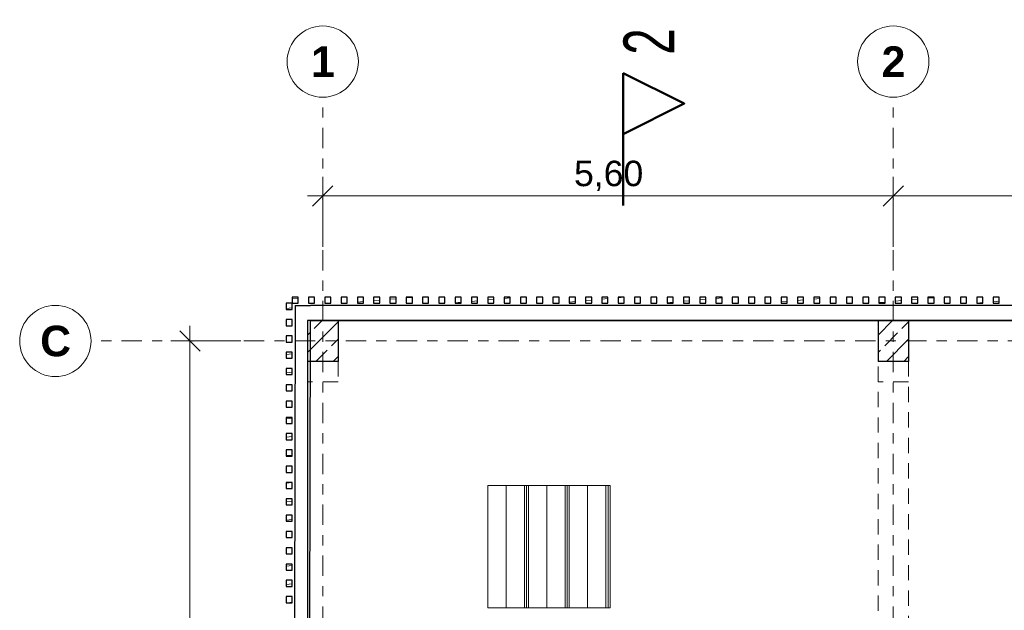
# Model space of a CAD drawing. Header units: metres. Extents: x -3.3 to 34.5, y -5.3 to 16.4.
# Tile 6 of 12: x -3 to 6.7, y 10.6 to 16.4. Entities that reach past the tile are written whole.
import ezdxf

# ---------------------------------------------------------------- set-up
doc = ezdxf.new("R2010")
doc.units = ezdxf.units.M
doc.header["$MEASUREMENT"] = 0
doc.set_wipeout_variables(frame=1)
for name, pattern in [('Raster', [0.4, 0.2, -0.1, 0, -0.1]), ('Untersicht', [0.2, 0.15, -0.05]), ('Wipeout_Contour', [1, 0, -1])]:
    doc.linetypes.add(name, pattern=pattern)
for name, color, linetype in [('85 Marker Schnitt.Marker', 7, 'Continuous'), ('Neubau_10 Fassade', 7, 'Continuous'), ('Neubau_10 Stütze', 7, 'Continuous'), ('Neubau_20 Decke Roh', 7, 'Continuous'), ('Neubau_20 Träger', 7, 'Continuous'), ('Neubau_70 Lüftung', 7, 'Continuous'), ('Neubau_86 Achsraster', 7, 'Continuous'), ('Neubau_93 1_100 Bemaßung', 7, 'Continuous')]:
    doc.layers.add(name, color=color, linetype=linetype)
doc.styles.add('ERSTELLTER_STIL_1', font='GOTHIC.TTF', dxfattribs={"width": 0.7})
doc.styles.add('ERSTELLTER_STIL_2', font='arial.ttf')
doc.styles.add('ERSTELLTER_STIL_3', font='arialbd.ttf')
doc.dimstyles.new('ERSTELLTER_STIL__1', dxfattribs={"dimtxt": 0.25, "dimasz": 0.190285, "dimexe": 0.18, "dimexo": 0.5, "dimgap": 0, "dimtad": 1, "dimzin": 0, "dimdsep": 46, "dimtxsty": 'ERSTELLTER_STIL_2', "dimblk": 'ARROWHEAD_6', "dimblk1": 'ARROWHEAD_6', "dimblk2": 'ARROWHEAD_6', "dimcen": 0.09, "dimclrd": 7, "dimclre": 7, "dimclrt": 7, "dimazin": 0, "dimtfac": 1, "dimtdec": 4, "dimtmove": 0, "dimatfit": 3, "dimfxl": 1, "dimtolj": 1, "dimtzin": 0, "dimarcsym": 0})
doc.dimstyles.new('ERSTELLTER_STIL__2', dxfattribs={"dimtxt": 0.25, "dimasz": 0.190285, "dimexe": 0.18, "dimexo": 0.5, "dimgap": 0, "dimtad": 1, "dimtih": 1, "dimtoh": 1, "dimzin": 0, "dimdsep": 46, "dimtxsty": 'ERSTELLTER_STIL_2', "dimblk": 'ARROWHEAD_6', "dimblk1": 'ARROWHEAD_6', "dimblk2": 'ARROWHEAD_6', "dimcen": 0.09, "dimclrd": 7, "dimclre": 7, "dimclrt": 7, "dimazin": 0, "dimtfac": 1, "dimtdec": 4, "dimtmove": 0, "dimatfit": 3, "dimfxl": 1, "dimtolj": 1, "dimtzin": 0, "dimarcsym": 0})
pattern_1 = [(45, (0, 0), (-0.1697056, 0.1697056), []), (45, (-0.08485, 0.08485), (-0.1697056, 0.1697056), [0.18, -0.06])]
pattern_2 = [(5, (0, 0), (-0.007844, 0.0896575), [])]

# ---------------------------------------------------------------- blocks, each defined once
blk = doc.blocks.new('*D1')
at = {"layer": 'Neubau_93 1_100 Bemaßung', "color": 7, "linetype": 'Continuous', "lineweight": 13, "transparency": 16777216}
for p, q in [((-1.3036, 13.3502), (-1.3036, 13.2)), ((-1.2034, 13.0998), (-1.4037, 13.3002)), ((-1.4913, 13.2), (-0.8036, 13.2)), ((-1.2034, 6.4998), (-1.4037, 6.7001)), ((-1.4913, 6.6), (-0.8036, 6.6))]:
    blk.add_line(p, q, dxfattribs=at)
at = {"color": 254, "linetype": 'Wipeout_Contour', "lineweight": 0, "ltscale": 40.112372, "transparency": 16777216}
blk.add_wipeout([(-1.3036, 9.5164), (-1.3036, 10.2836), (-1.6536, 10.2836), (-1.6536, 9.5164)], dxfattribs=at).dxf.layer = 'Neubau_93 1_100 Bemaßung'
at = {"layer": 'Neubau_93 1_100 Bemaßung', "color": 7, "linetype": 'Continuous', "lineweight": 13, "transparency": 16777216}
blk.add_line((-1.3036, 13.2), (-1.3036, 6.6), dxfattribs=at)
at = {"layer": 'Neubau_93 1_100 Bemaßung', "color": 7, "lineweight": 13, "transparency": 16777216, "insert": (-1.3536, 9.5664), "char_height": 0.25, "attachment_point": 7, "rotation": 90, "style": 'ERSTELLTER_STIL_2'}
blk.add_mtext('\\A1;6,60', dxfattribs=at)
blk = doc.blocks.new('ARROWHEAD_6')
at = {"color": 0, "linetype": 'Continuous', "lineweight": 0}
for p, q in [((0, 0), (-1, 0)), ((-0.5, -0.5), (0.5, 0.5))]:
    blk.add_line(p, q, dxfattribs=at)
blk = doc.blocks.new('*D4')
at = {"layer": 'Neubau_93 1_100 Bemaßung', "color": 7, "linetype": 'Continuous', "lineweight": 13, "transparency": 16777216}
for p, q in [((0, 14.1237), (0, 14.8115)), ((5.6, 14.1237), (5.6, 14.8115)), ((0.1001, 14.7239), (-0.1002, 14.5236)), ((5.7001, 14.7239), (5.4998, 14.5236)), ((-0.1502, 14.6237), (0, 14.6237))]:
    blk.add_line(p, q, dxfattribs=at)
at = {"color": 254, "linetype": 'Wipeout_Contour', "lineweight": 0, "ltscale": 60.283854, "transparency": 16777216}
blk.add_wipeout([(2.4164, 14.6237), (3.1836, 14.6237), (3.1836, 14.9737), (2.4164, 14.9737)], dxfattribs=at).dxf.layer = 'Neubau_93 1_100 Bemaßung'
at = {"layer": 'Neubau_93 1_100 Bemaßung', "color": 7, "linetype": 'Continuous', "lineweight": 13, "transparency": 16777216}
blk.add_line((0, 14.6237), (5.6, 14.6237), dxfattribs=at)
at = {"layer": 'Neubau_93 1_100 Bemaßung', "color": 7, "lineweight": 13, "transparency": 16777216, "insert": (2.4664, 14.6737), "char_height": 0.25, "attachment_point": 7, "style": 'ERSTELLTER_STIL_2'}
blk.add_mtext('\\A1;5,60', dxfattribs=at)
blk = doc.blocks.new('*D5')
at = {"layer": 'Neubau_93 1_100 Bemaßung', "color": 7, "linetype": 'Continuous', "lineweight": 13, "transparency": 16777216}
for p, q in [((5.6, 14.1237), (5.6, 14.8115)), ((11.2, 14.1237), (11.2, 14.8115)), ((5.7001, 14.7239), (5.4998, 14.5236)), ((11.3002, 14.7239), (11.0998, 14.5236))]:
    blk.add_line(p, q, dxfattribs=at)
at = {"color": 254, "linetype": 'Wipeout_Contour', "lineweight": 0, "ltscale": 68.081289, "transparency": 16777216}
blk.add_wipeout([(8.0164, 14.6237), (8.7836, 14.6237), (8.7836, 14.9737), (8.0164, 14.9737)], dxfattribs=at).dxf.layer = 'Neubau_93 1_100 Bemaßung'
at = {"layer": 'Neubau_93 1_100 Bemaßung', "color": 7, "linetype": 'Continuous', "lineweight": 13, "transparency": 16777216}
blk.add_line((5.6, 14.6237), (11.2, 14.6237), dxfattribs=at)
at = {"layer": 'Neubau_93 1_100 Bemaßung', "color": 7, "lineweight": 13, "transparency": 16777216, "insert": (8.0664, 14.6737), "char_height": 0.25, "attachment_point": 7, "style": 'ERSTELLTER_STIL_2'}
blk.add_mtext('\\A1;5,60', dxfattribs=at)

msp = doc.modelspace()

# ---------------------------------------------------------------- hatches: boundary and pattern name
at = {"layer": 'Neubau_10 Fassade', "linetype": 'Continuous', "lineweight": 0, "true_color": 0x000000}
h = msp.add_hatch(dxfattribs=at)
h.set_pattern_fill('HOLZ_VOLLHOLZ_LÄNGSHOLZ', color=18, style=0, pattern_type=2)
h.set_pattern_definition(pattern_2)
h.paths.add_polyline_path([(-0.3003, 13.57), (-0.2403, 13.57), (-0.2403, 13.63), (-0.3003, 13.63)])
h = msp.add_hatch(dxfattribs=at)
h.set_pattern_fill('HOLZ_VOLLHOLZ_LÄNGSHOLZ', color=18, style=0, pattern_type=2)
h.set_pattern_definition(pattern_2)
h.paths.add_polyline_path([(-0.1403, 13.57), (-0.0803, 13.57), (-0.0803, 13.63), (-0.1403, 13.63)])
h = msp.add_hatch(dxfattribs=at)
h.set_pattern_fill('HOLZ_VOLLHOLZ_LÄNGSHOLZ', color=18, style=0, pattern_type=2)
h.set_pattern_definition(pattern_2)
h.paths.add_polyline_path([(0.0197, 13.57), (0.0797, 13.57), (0.0797, 13.63), (0.0197, 13.63)])
h = msp.add_hatch(dxfattribs=at)
h.set_pattern_fill('HOLZ_VOLLHOLZ_LÄNGSHOLZ', color=18, style=0, pattern_type=2)
h.set_pattern_definition(pattern_2)
h.paths.add_polyline_path([(0.1797, 13.57), (0.2397, 13.57), (0.2397, 13.63), (0.1797, 13.63)])
h = msp.add_hatch(dxfattribs=at)
h.set_pattern_fill('HOLZ_VOLLHOLZ_LÄNGSHOLZ', color=18, style=0, pattern_type=2)
h.set_pattern_definition(pattern_2)
h.paths.add_polyline_path([(0.3397, 13.57), (0.3997, 13.57), (0.3997, 13.63), (0.3397, 13.63)])
h = msp.add_hatch(dxfattribs=at)
h.set_pattern_fill('HOLZ_VOLLHOLZ_LÄNGSHOLZ', color=18, style=0, pattern_type=2)
h.set_pattern_definition(pattern_2)
h.paths.add_polyline_path([(0.4997, 13.57), (0.5597, 13.57), (0.5597, 13.63), (0.4997, 13.63)])
h = msp.add_hatch(dxfattribs=at)
h.set_pattern_fill('HOLZ_VOLLHOLZ_LÄNGSHOLZ', color=18, style=0, pattern_type=2)
h.set_pattern_definition(pattern_2)
h.paths.add_polyline_path([(0.6597, 13.57), (0.7197, 13.57), (0.7197, 13.63), (0.6597, 13.63)])
h = msp.add_hatch(dxfattribs=at)
h.set_pattern_fill('HOLZ_VOLLHOLZ_LÄNGSHOLZ', color=18, style=0, pattern_type=2)
h.set_pattern_definition(pattern_2)
h.paths.add_polyline_path([(0.8197, 13.57), (0.8797, 13.57), (0.8797, 13.63), (0.8197, 13.63)])
h = msp.add_hatch(dxfattribs=at)
h.set_pattern_fill('HOLZ_VOLLHOLZ_LÄNGSHOLZ', color=18, style=0, pattern_type=2)
h.set_pattern_definition(pattern_2)
h.paths.add_polyline_path([(0.9797, 13.57), (1.0397, 13.57), (1.0397, 13.63), (0.9797, 13.63)])
h = msp.add_hatch(dxfattribs=at)
h.set_pattern_fill('HOLZ_VOLLHOLZ_LÄNGSHOLZ', color=18, style=0, pattern_type=2)
h.set_pattern_definition(pattern_2)
h.paths.add_polyline_path([(1.1397, 13.57), (1.1997, 13.57), (1.1997, 13.63), (1.1397, 13.63)])
h = msp.add_hatch(dxfattribs=at)
h.set_pattern_fill('HOLZ_VOLLHOLZ_LÄNGSHOLZ', color=18, style=0, pattern_type=2)
h.set_pattern_definition(pattern_2)
h.paths.add_polyline_path([(1.2997, 13.57), (1.3597, 13.57), (1.3597, 13.63), (1.2997, 13.63)])
h = msp.add_hatch(dxfattribs=at)
h.set_pattern_fill('HOLZ_VOLLHOLZ_LÄNGSHOLZ', color=18, style=0, pattern_type=2)
h.set_pattern_definition(pattern_2)
h.paths.add_polyline_path([(1.4597, 13.57), (1.5197, 13.57), (1.5197, 13.63), (1.4597, 13.63)])
h = msp.add_hatch(dxfattribs=at)
h.set_pattern_fill('HOLZ_VOLLHOLZ_LÄNGSHOLZ', color=18, style=0, pattern_type=2)
h.set_pattern_definition(pattern_2)
h.paths.add_polyline_path([(1.6197, 13.57), (1.6797, 13.57), (1.6797, 13.63), (1.6197, 13.63)])
h = msp.add_hatch(dxfattribs=at)
h.set_pattern_fill('HOLZ_VOLLHOLZ_LÄNGSHOLZ', color=18, style=0, pattern_type=2)
h.set_pattern_definition(pattern_2)
h.paths.add_polyline_path([(1.7797, 13.57), (1.8397, 13.57), (1.8397, 13.63), (1.7797, 13.63)])
h = msp.add_hatch(dxfattribs=at)
h.set_pattern_fill('HOLZ_VOLLHOLZ_LÄNGSHOLZ', color=18, style=0, pattern_type=2)
h.set_pattern_definition(pattern_2)
h.paths.add_polyline_path([(1.9397, 13.57), (1.9997, 13.57), (1.9997, 13.63), (1.9397, 13.63)])
h = msp.add_hatch(dxfattribs=at)
h.set_pattern_fill('HOLZ_VOLLHOLZ_LÄNGSHOLZ', color=18, style=0, pattern_type=2)
h.set_pattern_definition(pattern_2)
h.paths.add_polyline_path([(2.0997, 13.57), (2.1597, 13.57), (2.1597, 13.63), (2.0997, 13.63)])
h = msp.add_hatch(dxfattribs=at)
h.set_pattern_fill('HOLZ_VOLLHOLZ_LÄNGSHOLZ', color=18, style=0, pattern_type=2)
h.set_pattern_definition(pattern_2)
h.paths.add_polyline_path([(2.2597, 13.57), (2.3197, 13.57), (2.3197, 13.63), (2.2597, 13.63)])
h = msp.add_hatch(dxfattribs=at)
h.set_pattern_fill('HOLZ_VOLLHOLZ_LÄNGSHOLZ', color=18, style=0, pattern_type=2)
h.set_pattern_definition(pattern_2)
h.paths.add_polyline_path([(2.4197, 13.57), (2.4797, 13.57), (2.4797, 13.63), (2.4197, 13.63)])
h = msp.add_hatch(dxfattribs=at)
h.set_pattern_fill('HOLZ_VOLLHOLZ_LÄNGSHOLZ', color=18, style=0, pattern_type=2)
h.set_pattern_definition(pattern_2)
h.paths.add_polyline_path([(2.5797, 13.57), (2.6397, 13.57), (2.6397, 13.63), (2.5797, 13.63)])
h = msp.add_hatch(dxfattribs=at)
h.set_pattern_fill('HOLZ_VOLLHOLZ_LÄNGSHOLZ', color=18, style=0, pattern_type=2)
h.set_pattern_definition(pattern_2)
h.paths.add_polyline_path([(2.7397, 13.57), (2.7997, 13.57), (2.7997, 13.63), (2.7397, 13.63)])
h = msp.add_hatch(dxfattribs=at)
h.set_pattern_fill('HOLZ_VOLLHOLZ_LÄNGSHOLZ', color=18, style=0, pattern_type=2)
h.set_pattern_definition(pattern_2)
h.paths.add_polyline_path([(2.8997, 13.57), (2.9597, 13.57), (2.9597, 13.63), (2.8997, 13.63)])
h = msp.add_hatch(dxfattribs=at)
h.set_pattern_fill('HOLZ_VOLLHOLZ_LÄNGSHOLZ', color=18, style=0, pattern_type=2)
h.set_pattern_definition(pattern_2)
h.paths.add_polyline_path([(3.0597, 13.57), (3.1197, 13.57), (3.1197, 13.63), (3.0597, 13.63)])
h = msp.add_hatch(dxfattribs=at)
h.set_pattern_fill('HOLZ_VOLLHOLZ_LÄNGSHOLZ', color=18, style=0, pattern_type=2)
h.set_pattern_definition(pattern_2)
h.paths.add_polyline_path([(3.2197, 13.57), (3.2797, 13.57), (3.2797, 13.63), (3.2197, 13.63)])
h = msp.add_hatch(dxfattribs=at)
h.set_pattern_fill('HOLZ_VOLLHOLZ_LÄNGSHOLZ', color=18, style=0, pattern_type=2)
h.set_pattern_definition(pattern_2)
h.paths.add_polyline_path([(3.3797, 13.57), (3.4397, 13.57), (3.4397, 13.63), (3.3797, 13.63)])
h = msp.add_hatch(dxfattribs=at)
h.set_pattern_fill('HOLZ_VOLLHOLZ_LÄNGSHOLZ', color=18, style=0, pattern_type=2)
h.set_pattern_definition(pattern_2)
h.paths.add_polyline_path([(3.5397, 13.57), (3.5997, 13.57), (3.5997, 13.63), (3.5397, 13.63)])
h = msp.add_hatch(dxfattribs=at)
h.set_pattern_fill('HOLZ_VOLLHOLZ_LÄNGSHOLZ', color=18, style=0, pattern_type=2)
h.set_pattern_definition(pattern_2)
h.paths.add_polyline_path([(3.6997, 13.57), (3.7597, 13.57), (3.7597, 13.63), (3.6997, 13.63)])
h = msp.add_hatch(dxfattribs=at)
h.set_pattern_fill('HOLZ_VOLLHOLZ_LÄNGSHOLZ', color=18, style=0, pattern_type=2)
h.set_pattern_definition(pattern_2)
h.paths.add_polyline_path([(3.8597, 13.57), (3.9197, 13.57), (3.9197, 13.63), (3.8597, 13.63)])
h = msp.add_hatch(dxfattribs=at)
h.set_pattern_fill('HOLZ_VOLLHOLZ_LÄNGSHOLZ', color=18, style=0, pattern_type=2)
h.set_pattern_definition(pattern_2)
h.paths.add_polyline_path([(4.0197, 13.57), (4.0797, 13.57), (4.0797, 13.63), (4.0197, 13.63)])
h = msp.add_hatch(dxfattribs=at)
h.set_pattern_fill('HOLZ_VOLLHOLZ_LÄNGSHOLZ', color=18, style=0, pattern_type=2)
h.set_pattern_definition(pattern_2)
h.paths.add_polyline_path([(4.1797, 13.57), (4.2397, 13.57), (4.2397, 13.63), (4.1797, 13.63)])
h = msp.add_hatch(dxfattribs=at)
h.set_pattern_fill('HOLZ_VOLLHOLZ_LÄNGSHOLZ', color=18, style=0, pattern_type=2)
h.set_pattern_definition(pattern_2)
h.paths.add_polyline_path([(4.3397, 13.57), (4.3997, 13.57), (4.3997, 13.63), (4.3397, 13.63)])
h = msp.add_hatch(dxfattribs=at)
h.set_pattern_fill('HOLZ_VOLLHOLZ_LÄNGSHOLZ', color=18, style=0, pattern_type=2)
h.set_pattern_definition(pattern_2)
h.paths.add_polyline_path([(4.4997, 13.57), (4.5597, 13.57), (4.5597, 13.63), (4.4997, 13.63)])
h = msp.add_hatch(dxfattribs=at)
h.set_pattern_fill('HOLZ_VOLLHOLZ_LÄNGSHOLZ', color=18, style=0, pattern_type=2)
h.set_pattern_definition(pattern_2)
h.paths.add_polyline_path([(4.6597, 13.57), (4.7197, 13.57), (4.7197, 13.63), (4.6597, 13.63)])
h = msp.add_hatch(dxfattribs=at)
h.set_pattern_fill('HOLZ_VOLLHOLZ_LÄNGSHOLZ', color=18, style=0, pattern_type=2)
h.set_pattern_definition(pattern_2)
h.paths.add_polyline_path([(4.8197, 13.57), (4.8797, 13.57), (4.8797, 13.63), (4.8197, 13.63)])
h = msp.add_hatch(dxfattribs=at)
h.set_pattern_fill('HOLZ_VOLLHOLZ_LÄNGSHOLZ', color=18, style=0, pattern_type=2)
h.set_pattern_definition(pattern_2)
h.paths.add_polyline_path([(4.9797, 13.57), (5.0397, 13.57), (5.0397, 13.63), (4.9797, 13.63)])
h = msp.add_hatch(dxfattribs=at)
h.set_pattern_fill('HOLZ_VOLLHOLZ_LÄNGSHOLZ', color=18, style=0, pattern_type=2)
h.set_pattern_definition(pattern_2)
h.paths.add_polyline_path([(5.1397, 13.57), (5.1997, 13.57), (5.1997, 13.63), (5.1397, 13.63)])
h = msp.add_hatch(dxfattribs=at)
h.set_pattern_fill('HOLZ_VOLLHOLZ_LÄNGSHOLZ', color=18, style=0, pattern_type=2)
h.set_pattern_definition(pattern_2)
h.paths.add_polyline_path([(5.2997, 13.57), (5.3597, 13.57), (5.3597, 13.63), (5.2997, 13.63)])
h = msp.add_hatch(dxfattribs=at)
h.set_pattern_fill('HOLZ_VOLLHOLZ_LÄNGSHOLZ', color=18, style=0, pattern_type=2)
h.set_pattern_definition(pattern_2)
h.paths.add_polyline_path([(5.4597, 13.57), (5.5197, 13.57), (5.5197, 13.63), (5.4597, 13.63)])
h = msp.add_hatch(dxfattribs=at)
h.set_pattern_fill('HOLZ_VOLLHOLZ_LÄNGSHOLZ', color=18, style=0, pattern_type=2)
h.set_pattern_definition(pattern_2)
h.paths.add_polyline_path([(5.6197, 13.57), (5.6797, 13.57), (5.6797, 13.63), (5.6197, 13.63)])
h = msp.add_hatch(dxfattribs=at)
h.set_pattern_fill('HOLZ_VOLLHOLZ_LÄNGSHOLZ', color=18, style=0, pattern_type=2)
h.set_pattern_definition(pattern_2)
h.paths.add_polyline_path([(5.7797, 13.57), (5.8397, 13.57), (5.8397, 13.63), (5.7797, 13.63)])
h = msp.add_hatch(dxfattribs=at)
h.set_pattern_fill('HOLZ_VOLLHOLZ_LÄNGSHOLZ', color=18, style=0, pattern_type=2)
h.set_pattern_definition(pattern_2)
h.paths.add_polyline_path([(5.9397, 13.57), (5.9997, 13.57), (5.9997, 13.63), (5.9397, 13.63)])
h = msp.add_hatch(dxfattribs=at)
h.set_pattern_fill('HOLZ_VOLLHOLZ_LÄNGSHOLZ', color=18, style=0, pattern_type=2)
h.set_pattern_definition(pattern_2)
h.paths.add_polyline_path([(6.0997, 13.57), (6.1597, 13.57), (6.1597, 13.63), (6.0997, 13.63)])
h = msp.add_hatch(dxfattribs=at)
h.set_pattern_fill('HOLZ_VOLLHOLZ_LÄNGSHOLZ', color=18, style=0, pattern_type=2)
h.set_pattern_definition(pattern_2)
h.paths.add_polyline_path([(6.2597, 13.57), (6.3197, 13.57), (6.3197, 13.63), (6.2597, 13.63)])
h = msp.add_hatch(dxfattribs=at)
h.set_pattern_fill('HOLZ_VOLLHOLZ_LÄNGSHOLZ', color=18, style=0, pattern_type=2)
h.set_pattern_definition(pattern_2)
h.paths.add_polyline_path([(6.4197, 13.57), (6.4797, 13.57), (6.4797, 13.63), (6.4197, 13.63)])
h = msp.add_hatch(dxfattribs=at)
h.set_pattern_fill('HOLZ_VOLLHOLZ_LÄNGSHOLZ', color=18, style=0, pattern_type=2)
h.set_pattern_definition(pattern_2)
h.paths.add_polyline_path([(6.5797, 13.57), (6.6397, 13.57), (6.6397, 13.63), (6.5797, 13.63)])
h = msp.add_hatch(dxfattribs=at)
h.set_pattern_fill('HOLZ_VOLLHOLZ_LÄNGSHOLZ', color=18, style=0, pattern_type=2)
h.set_pattern_definition(pattern_2)
h.paths.add_polyline_path([(-0.3603, 13.51), (-0.3003, 13.51), (-0.3003, 13.57), (-0.3603, 13.57)])
h = msp.add_hatch(dxfattribs=at)
h.set_pattern_fill('HOLZ_VOLLHOLZ_LÄNGSHOLZ', color=18, style=0, pattern_type=2)
h.set_pattern_definition(pattern_2)
h.paths.add_polyline_path([(-0.3603, 13.35), (-0.3003, 13.35), (-0.3003, 13.41), (-0.3603, 13.41)])
h = msp.add_hatch(dxfattribs=at)
h.set_pattern_fill('HOLZ_VOLLHOLZ_LÄNGSHOLZ', color=18, style=0, pattern_type=2)
h.set_pattern_definition(pattern_2)
h.paths.add_polyline_path([(-0.3603, 13.19), (-0.3003, 13.19), (-0.3003, 13.25), (-0.3603, 13.25)])
h = msp.add_hatch(dxfattribs=at)
h.set_pattern_fill('HOLZ_VOLLHOLZ_LÄNGSHOLZ', color=18, style=0, pattern_type=2)
h.set_pattern_definition(pattern_2)
h.paths.add_polyline_path([(-0.3603, 13.03), (-0.3003, 13.03), (-0.3003, 13.09), (-0.3603, 13.09)])
h = msp.add_hatch(dxfattribs=at)
h.set_pattern_fill('HOLZ_VOLLHOLZ_LÄNGSHOLZ', color=18, style=0, pattern_type=2)
h.set_pattern_definition(pattern_2)
h.paths.add_polyline_path([(-0.3603, 12.87), (-0.3003, 12.87), (-0.3003, 12.93), (-0.3603, 12.93)])
h = msp.add_hatch(dxfattribs=at)
h.set_pattern_fill('HOLZ_VOLLHOLZ_LÄNGSHOLZ', color=18, style=0, pattern_type=2)
h.set_pattern_definition(pattern_2)
h.paths.add_polyline_path([(-0.3603, 12.71), (-0.3003, 12.71), (-0.3003, 12.77), (-0.3603, 12.77)])
h = msp.add_hatch(dxfattribs=at)
h.set_pattern_fill('HOLZ_VOLLHOLZ_LÄNGSHOLZ', color=18, style=0, pattern_type=2)
h.set_pattern_definition(pattern_2)
h.paths.add_polyline_path([(-0.3603, 12.55), (-0.3003, 12.55), (-0.3003, 12.61), (-0.3603, 12.61)])
h = msp.add_hatch(dxfattribs=at)
h.set_pattern_fill('HOLZ_VOLLHOLZ_LÄNGSHOLZ', color=18, style=0, pattern_type=2)
h.set_pattern_definition(pattern_2)
h.paths.add_polyline_path([(-0.3603, 12.39), (-0.3003, 12.39), (-0.3003, 12.45), (-0.3603, 12.45)])
h = msp.add_hatch(dxfattribs=at)
h.set_pattern_fill('HOLZ_VOLLHOLZ_LÄNGSHOLZ', color=18, style=0, pattern_type=2)
h.set_pattern_definition(pattern_2)
h.paths.add_polyline_path([(-0.3603, 12.23), (-0.3003, 12.23), (-0.3003, 12.29), (-0.3603, 12.29)])
h = msp.add_hatch(dxfattribs=at)
h.set_pattern_fill('HOLZ_VOLLHOLZ_LÄNGSHOLZ', color=18, style=0, pattern_type=2)
h.set_pattern_definition(pattern_2)
h.paths.add_polyline_path([(-0.3603, 12.07), (-0.3003, 12.07), (-0.3003, 12.13), (-0.3603, 12.13)])
h = msp.add_hatch(dxfattribs=at)
h.set_pattern_fill('HOLZ_VOLLHOLZ_LÄNGSHOLZ', color=18, style=0, pattern_type=2)
h.set_pattern_definition(pattern_2)
h.paths.add_polyline_path([(-0.3603, 11.91), (-0.3003, 11.91), (-0.3003, 11.97), (-0.3603, 11.97)])
h = msp.add_hatch(dxfattribs=at)
h.set_pattern_fill('HOLZ_VOLLHOLZ_LÄNGSHOLZ', color=18, style=0, pattern_type=2)
h.set_pattern_definition(pattern_2)
h.paths.add_polyline_path([(-0.3603, 11.75), (-0.3003, 11.75), (-0.3003, 11.81), (-0.3603, 11.81)])
h = msp.add_hatch(dxfattribs=at)
h.set_pattern_fill('HOLZ_VOLLHOLZ_LÄNGSHOLZ', color=18, style=0, pattern_type=2)
h.set_pattern_definition(pattern_2)
h.paths.add_polyline_path([(-0.3603, 11.59), (-0.3003, 11.59), (-0.3003, 11.65), (-0.3603, 11.65)])
h = msp.add_hatch(dxfattribs=at)
h.set_pattern_fill('HOLZ_VOLLHOLZ_LÄNGSHOLZ', color=18, style=0, pattern_type=2)
h.set_pattern_definition(pattern_2)
h.paths.add_polyline_path([(-0.3603, 11.43), (-0.3003, 11.43), (-0.3003, 11.49), (-0.3603, 11.49)])
h = msp.add_hatch(dxfattribs=at)
h.set_pattern_fill('HOLZ_VOLLHOLZ_LÄNGSHOLZ', color=18, style=0, pattern_type=2)
h.set_pattern_definition(pattern_2)
h.paths.add_polyline_path([(-0.3603, 11.27), (-0.3003, 11.27), (-0.3003, 11.33), (-0.3603, 11.33)])
h = msp.add_hatch(dxfattribs=at)
h.set_pattern_fill('HOLZ_VOLLHOLZ_LÄNGSHOLZ', color=18, style=0, pattern_type=2)
h.set_pattern_definition(pattern_2)
h.paths.add_polyline_path([(-0.3603, 11.11), (-0.3003, 11.11), (-0.3003, 11.17), (-0.3603, 11.17)])
h = msp.add_hatch(dxfattribs=at)
h.set_pattern_fill('HOLZ_VOLLHOLZ_LÄNGSHOLZ', color=18, style=0, pattern_type=2)
h.set_pattern_definition(pattern_2)
h.paths.add_polyline_path([(-0.3603, 10.95), (-0.3003, 10.95), (-0.3003, 11.01), (-0.3603, 11.01)])
h = msp.add_hatch(dxfattribs=at)
h.set_pattern_fill('HOLZ_VOLLHOLZ_LÄNGSHOLZ', color=18, style=0, pattern_type=2)
h.set_pattern_definition(pattern_2)
h.paths.add_polyline_path([(-0.3603, 10.79), (-0.3003, 10.79), (-0.3003, 10.85), (-0.3603, 10.85)])
h = msp.add_hatch(dxfattribs=at)
h.set_pattern_fill('HOLZ_VOLLHOLZ_LÄNGSHOLZ', color=18, style=0, pattern_type=2)
h.set_pattern_definition(pattern_2)
h.paths.add_polyline_path([(-0.3603, 10.63), (-0.3003, 10.63), (-0.3003, 10.69), (-0.3603, 10.69)])
at = {"layer": 'Neubau_10 Stütze', "linetype": 'Continuous', "lineweight": 0, "true_color": 0x000000}
h = msp.add_hatch(dxfattribs=at)
h.set_pattern_fill('BETON_STAHLBETON', color=18, style=0, pattern_type=2)
h.set_pattern_definition(pattern_1)
h.paths.add_polyline_path([(0.15, 13), (0.15, 13.4), (-0.15, 13.4), (-0.15, 13)])
h = msp.add_hatch(dxfattribs=at)
h.set_pattern_fill('BETON_STAHLBETON', color=18, style=0, pattern_type=2)
h.set_pattern_definition(pattern_1)
h.paths.add_polyline_path([(5.75, 13), (5.75, 13.4), (5.45, 13.4), (5.45, 13)])
at = {"layer": 'Neubau_70 Lüftung', "linetype": 'Continuous', "lineweight": 0, "true_color": 0x000000}
h = msp.add_hatch(dxfattribs=at)
h.set_pattern_fill('METALL_ZINKBLECH', color=18, style=0, pattern_type=2)
h.set_pattern_definition([(90, (0.02, 0), (-0.4, 0), []), (90, (0, 0), (-0.4, 0), []), (90, (-0.02, 0), (-0.4, 0), []), (90, (0.2, 1), (-0.2, 0), [])])
h.paths.add_polyline_path([(1.6202, 10.5807), (2.8202, 10.5807), (2.8202, 11.7807), (1.6202, 11.7807)])

# ---------------------------------------------------------------- linework, layer by layer
at = {"layer": 'Neubau_10 Fassade', "color": 7, "linetype": 'Continuous', "lineweight": 25, "flags": 128}
for points in [[(-0.3003, 13.57), (-0.2403, 13.57), (-0.2403, 13.63), (-0.3003, 13.63)], [(-0.1403, 13.57), (-0.0803, 13.57), (-0.0803, 13.63), (-0.1403, 13.63)], [(0.0197, 13.57), (0.0797, 13.57), (0.0797, 13.63), (0.0197, 13.63)], [(0.1797, 13.57), (0.2397, 13.57), (0.2397, 13.63), (0.1797, 13.63)], [(0.3397, 13.57), (0.3997, 13.57), (0.3997, 13.63), (0.3397, 13.63)], [(0.4997, 13.57), (0.5597, 13.57), (0.5597, 13.63), (0.4997, 13.63)], [(0.6597, 13.57), (0.7197, 13.57), (0.7197, 13.63), (0.6597, 13.63)], [(0.8197, 13.57), (0.8797, 13.57), (0.8797, 13.63), (0.8197, 13.63)], [(0.9797, 13.57), (1.0397, 13.57), (1.0397, 13.63), (0.9797, 13.63)], [(1.1397, 13.57), (1.1997, 13.57), (1.1997, 13.63), (1.1397, 13.63)], [(1.2997, 13.57), (1.3597, 13.57), (1.3597, 13.63), (1.2997, 13.63)], [(1.4597, 13.57), (1.5197, 13.57), (1.5197, 13.63), (1.4597, 13.63)], [(1.6197, 13.57), (1.6797, 13.57), (1.6797, 13.63), (1.6197, 13.63)], [(1.7797, 13.57), (1.8397, 13.57), (1.8397, 13.63), (1.7797, 13.63)], [(1.9397, 13.57), (1.9997, 13.57), (1.9997, 13.63), (1.9397, 13.63)], [(2.0997, 13.57), (2.1597, 13.57), (2.1597, 13.63), (2.0997, 13.63)], [(2.2597, 13.57), (2.3197, 13.57), (2.3197, 13.63), (2.2597, 13.63)], [(2.4197, 13.57), (2.4797, 13.57), (2.4797, 13.63), (2.4197, 13.63)], [(2.5797, 13.57), (2.6397, 13.57), (2.6397, 13.63), (2.5797, 13.63)], [(2.7397, 13.57), (2.7997, 13.57), (2.7997, 13.63), (2.7397, 13.63)], [(2.8997, 13.57), (2.9597, 13.57), (2.9597, 13.63), (2.8997, 13.63)], [(3.0597, 13.57), (3.1197, 13.57), (3.1197, 13.63), (3.0597, 13.63)], [(3.2197, 13.57), (3.2797, 13.57), (3.2797, 13.63), (3.2197, 13.63)], [(3.3797, 13.57), (3.4397, 13.57), (3.4397, 13.63), (3.3797, 13.63)], [(3.5397, 13.57), (3.5997, 13.57), (3.5997, 13.63), (3.5397, 13.63)], [(3.6997, 13.57), (3.7597, 13.57), (3.7597, 13.63), (3.6997, 13.63)], [(3.8597, 13.57), (3.9197, 13.57), (3.9197, 13.63), (3.8597, 13.63)], [(4.0197, 13.57), (4.0797, 13.57), (4.0797, 13.63), (4.0197, 13.63)], [(4.1797, 13.57), (4.2397, 13.57), (4.2397, 13.63), (4.1797, 13.63)], [(4.3397, 13.57), (4.3997, 13.57), (4.3997, 13.63), (4.3397, 13.63)], [(4.4997, 13.57), (4.5597, 13.57), (4.5597, 13.63), (4.4997, 13.63)], [(4.6597, 13.57), (4.7197, 13.57), (4.7197, 13.63), (4.6597, 13.63)], [(4.8197, 13.57), (4.8797, 13.57), (4.8797, 13.63), (4.8197, 13.63)], [(4.9797, 13.57), (5.0397, 13.57), (5.0397, 13.63), (4.9797, 13.63)], [(5.1397, 13.57), (5.1997, 13.57), (5.1997, 13.63), (5.1397, 13.63)], [(5.2997, 13.57), (5.3597, 13.57), (5.3597, 13.63), (5.2997, 13.63)], [(5.4597, 13.57), (5.5197, 13.57), (5.5197, 13.63), (5.4597, 13.63)], [(5.6197, 13.57), (5.6797, 13.57), (5.6797, 13.63), (5.6197, 13.63)], [(5.7797, 13.57), (5.8397, 13.57), (5.8397, 13.63), (5.7797, 13.63)], [(5.9397, 13.57), (5.9997, 13.57), (5.9997, 13.63), (5.9397, 13.63)], [(6.0997, 13.57), (6.1597, 13.57), (6.1597, 13.63), (6.0997, 13.63)], [(6.2597, 13.57), (6.3197, 13.57), (6.3197, 13.63), (6.2597, 13.63)], [(6.4197, 13.57), (6.4797, 13.57), (6.4797, 13.63), (6.4197, 13.63)], [(6.5797, 13.57), (6.6397, 13.57), (6.6397, 13.63), (6.5797, 13.63)], [(-0.3603, 13.51), (-0.3003, 13.51), (-0.3003, 13.57), (-0.3603, 13.57)], [(-0.3603, 13.35), (-0.3003, 13.35), (-0.3003, 13.41), (-0.3603, 13.41)], [(-0.3603, 13.19), (-0.3003, 13.19), (-0.3003, 13.25), (-0.3603, 13.25)], [(-0.3603, 13.03), (-0.3003, 13.03), (-0.3003, 13.09), (-0.3603, 13.09)], [(-0.3603, 12.87), (-0.3003, 12.87), (-0.3003, 12.93), (-0.3603, 12.93)], [(-0.3603, 12.71), (-0.3003, 12.71), (-0.3003, 12.77), (-0.3603, 12.77)], [(-0.3603, 12.55), (-0.3003, 12.55), (-0.3003, 12.61), (-0.3603, 12.61)], [(-0.3603, 12.39), (-0.3003, 12.39), (-0.3003, 12.45), (-0.3603, 12.45)], [(-0.3603, 12.23), (-0.3003, 12.23), (-0.3003, 12.29), (-0.3603, 12.29)], [(-0.3603, 12.07), (-0.3003, 12.07), (-0.3003, 12.13), (-0.3603, 12.13)], [(-0.3603, 11.91), (-0.3003, 11.91), (-0.3003, 11.97), (-0.3603, 11.97)], [(-0.3603, 11.75), (-0.3003, 11.75), (-0.3003, 11.81), (-0.3603, 11.81)], [(-0.3603, 11.59), (-0.3003, 11.59), (-0.3003, 11.65), (-0.3603, 11.65)], [(-0.3603, 11.43), (-0.3003, 11.43), (-0.3003, 11.49), (-0.3603, 11.49)], [(-0.3603, 11.27), (-0.3003, 11.27), (-0.3003, 11.33), (-0.3603, 11.33)], [(-0.3603, 11.11), (-0.3003, 11.11), (-0.3003, 11.17), (-0.3603, 11.17)], [(-0.3603, 10.95), (-0.3003, 10.95), (-0.3003, 11.01), (-0.3603, 11.01)], [(-0.3603, 10.79), (-0.3003, 10.79), (-0.3003, 10.85), (-0.3603, 10.85)], [(-0.3603, 10.63), (-0.3003, 10.63), (-0.3003, 10.69), (-0.3603, 10.69)]]:
    msp.add_lwpolyline(points, close=True, dxfattribs=at)
for points in [[(-0.2702, 13.55), (-0.3003, -0.35)], [(-0.2702, 13.55), (-0.1202, 13.55)], [(30.1, 13.55), (-0.1202, 13.55)], [(-0.15, -0.2), (-0.1205, 13.4)], [(-0.1205, 13.4), (29.95, 13.4)]]:
    msp.add_lwpolyline(points, dxfattribs=at)
at = {"layer": 'Neubau_10 Stütze', "color": 7, "linetype": 'Continuous', "lineweight": 25}
for p, q in [((0.15, 13.4), (-0.15, 13.4)), ((-0.15, 13.4), (-0.15, 13)), ((0.15, 13.4), (0.15, 13)), ((5.75, 13.4), (5.45, 13.4)), ((5.45, 13.4), (5.45, 13)), ((5.75, 13.4), (5.75, 13)), ((0.15, 13), (-0.15, 13)), ((5.75, 13), (5.45, 13))]:
    msp.add_line(p, q, dxfattribs=at)
at = {"layer": 'Neubau_10 Stütze', "color": 7, "linetype": 'Untersicht', "lineweight": 18, "flags": 128}
for points in [[(-0.15, 13), (-0.15, 13.4)], [(-0.15, 13.4), (0.15, 13.4)], [(0.15, 13.4), (0.15, 13)], [(5.45, 13), (5.45, 13.4)], [(5.45, 13.4), (5.75, 13.4)], [(5.75, 13.4), (5.75, 13)], [(0.15, 13), (-0.15, 13)], [(-0.15, 12.8), (-0.15, 13)], [(0.15, 13), (0.15, 12.8)], [(5.45, 12.8), (5.45, 13)], [(5.75, 13), (5.45, 13)], [(5.75, 13), (5.75, 12.8)], [(0.15, 12.8), (-0.15, 12.8)], [(5.75, 12.8), (5.45, 12.8)]]:
    msp.add_lwpolyline(points, dxfattribs=at)
at = {"layer": 'Neubau_20 Decke Roh', "color": 7, "linetype": 'Continuous', "lineweight": 25, "flags": 128}
msp.add_lwpolyline([(29.95, 13.4), (-0.15, 13.4), (-0.15, -0.2), (29.95, -0.2), (29.95, 1.79)], dxfattribs=at)
at = {"layer": 'Neubau_20 Träger', "color": 7, "linetype": 'Untersicht', "lineweight": 13, "flags": 128}
for points in [[(5.45, 6.8), (5.45, 13)], [(5.45, 13), (5.75, 13)], [(5.75, 13), (5.75, 6.8)]]:
    msp.add_lwpolyline(points, dxfattribs=at)
at = {"layer": 'Neubau_70 Lüftung', "color": 7, "linetype": 'Continuous', "lineweight": 13}
for p, q in [((2.8202, 11.7807), (1.6202, 11.7807)), ((1.6202, 11.7807), (1.6202, 10.5807)), ((2.8202, 11.7807), (2.8202, 10.5807)), ((2.8202, 10.5807), (1.6202, 10.5807))]:
    msp.add_line(p, q, dxfattribs=at)
at = {"layer": 'Neubau_70 Lüftung', "color": 7, "linetype": 'Untersicht', "lineweight": 18, "flags": 128}
for points in [[(1.6202, 10.5807), (1.6202, 11.7807)], [(1.6202, 11.7807), (2.8202, 11.7807)], [(2.8202, 11.7807), (2.8202, 10.5807)], [(2.8202, 10.5807), (1.6202, 10.5807)]]:
    msp.add_lwpolyline(points, dxfattribs=at)
at = {"layer": 'Neubau_86 Achsraster', "color": 7, "linetype": 'Raster', "lineweight": 13}
for p, q in [((0, 14.5933), (0, 15.5933)), ((5.6, 14.5933), (5.6, 15.5933)), ((0, 14.5933), (0, -3.6067)), ((5.6, 14.5933), (5.6, -3.6067)), ((-1.2743, 13.2), (-2.2743, 13.2)), ((-1.2743, 13.2), (33.5257, 13.2))]:
    msp.add_line(p, q, dxfattribs=at)
at = {"layer": 'Neubau_86 Achsraster', "color": 7, "linetype": 'Continuous', "lineweight": 13, "flags": 128}
for points in [[(0, 15.5933, 1), (0, 16.2933, 1)], [(5.6, 15.5933, 1), (5.6, 16.2933, 1)], [(-2.2743, 13.2, 1), (-2.9743, 13.2, 1)]]:
    msp.add_lwpolyline(points, format="xyb", close=True, dxfattribs=at)
at = {"layer": 'Neubau_86 Achsraster', "color": 7, "linetype": 'Raster', "lineweight": 13}
for p in [(0, 14.5933), (0, 14.5933), (5.6, 14.5933), (5.6, 14.5933), (-1.2743, 13.2), (-1.2743, 13.2)]:
    msp.add_point(p, dxfattribs=at)

# ---------------------------------------------------------------- texts
at = {"layer": '85 Marker Schnitt.Marker', "color": 7, "lineweight": 50, "insert": (3.4519, 16.0105), "char_height": 0.5, "attachment_point": 7, "rotation": 90, "style": 'ERSTELLTER_STIL_1'}
msp.add_mtext('\\A1;\\pt0;2', dxfattribs=at)
at = {"layer": 'Neubau_86 Achsraster', "color": 7, "lineweight": 13, "char_height": 0.3, "attachment_point": 1, "style": 'ERSTELLTER_STIL_3'}
for s, insert in [('\\A1;\\pt0;1', (-0.1144, 16.0933)), ('\\A1;\\pt0;2', (5.4856, 16.0933)), ('\\A1;\\pt0;C', (-2.7728, 13.35))]:
    msp.add_mtext(s, dxfattribs=dict(at, insert=insert))

# ---------------------------------------------------------------- next in the draw order: dimensions: what is measured, and where the dimension line sits
at = {"layer": 'Neubau_93 1_100 Bemaßung', "color": 7, "linetype": 'Continuous', "lineweight": 13}
dim = msp.add_linear_dim(base=(5.6, 14.6237), p1=(0, -3.6067), p2=(5.6, -3.6067), dimstyle='ERSTELLTER_STIL__2', dxfattribs=at)
dim.commit()
dim.dimension.update_dxf_attribs({"geometry": '*D4', "text_midpoint": (2.79, 14.7987), "dimtype": 160})
dim = msp.add_linear_dim(base=(-1.3036, 6.6), p1=(-1.2743, 13.2), p2=(-1.2743, 6.6), angle=270, dimstyle='ERSTELLTER_STIL__1', dxfattribs=at)
dim.commit()
dim.dimension.update_dxf_attribs({"geometry": '*D1', "text_midpoint": (-1.4786, 9.89), "dimtype": 160, "text_rotation": 90})

# ---------------------------------------------------------------- next in the draw order: linework, layer by layer
at = {"layer": '85 Marker Schnitt.Marker', "color": 7, "linetype": 'Continuous', "lineweight": 50}
msp.add_line((2.9489, 14.5305), (2.9489, 15.2305), dxfattribs=at)

# ---------------------------------------------------------------- next in the draw order: dimensions: what is measured, and where the dimension line sits
at = {"layer": 'Neubau_93 1_100 Bemaßung', "color": 7, "linetype": 'Continuous', "lineweight": 13}
dim = msp.add_linear_dim(base=(11.2, 14.6237), p1=(5.6, -3.6067), p2=(11.2, -3.6067), dimstyle='ERSTELLTER_STIL__2', dxfattribs=at)
dim.commit()
dim.dimension.update_dxf_attribs({"geometry": '*D5', "text_midpoint": (8.39, 14.7987), "dimtype": 160})

# ---------------------------------------------------------------- next in the draw order: wipeouts: each hides what was drawn before it
at = {"color": 254, "linetype": 'Wipeout_Contour', "lineweight": 0, "ltscale": 47.673775}
msp.add_wipeout([(2.9489, 15.8305), (2.9489, 15.2305), (3.5489, 15.5305)], dxfattribs=at).dxf.layer = '85 Marker Schnitt.Marker'

# ---------------------------------------------------------------- next in the draw order: linework, layer by layer
at = {"layer": '85 Marker Schnitt.Marker', "color": 7, "linetype": 'Continuous', "lineweight": 50, "flags": 128}
msp.add_lwpolyline([(2.9489, 15.8305), (2.9489, 15.2305), (3.5489, 15.5305)], close=True, dxfattribs=at)

doc.saveas('drawing.dxf')
